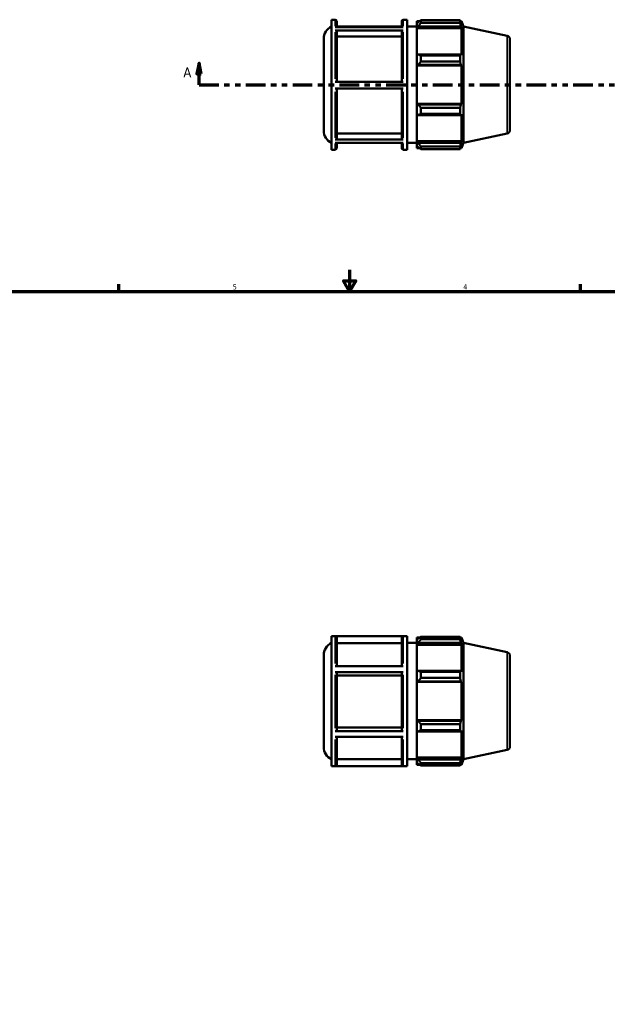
# Model space of a CAD drawing. Header units: inches. Extents: x 0.1 to 42.8, y -9.8 to 31.5.
# Tile 4 of 6: x 10.9 to 21.7, y 7.9 to 26. Entities that reach past the tile are written whole.
import ezdxf

# ---------------------------------------------------------------- set-up
doc = ezdxf.new("R2010")
doc.units = ezdxf.units.IN
doc.header["$MEASUREMENT"] = 0
doc.linetypes.add('DOUBLE_DASH_CHAIN', pattern=[1.2403, 0.6614, -0.0827, 0.1654, -0.0827, 0.1654, -0.0827])
for name, color, linetype, lineweight in [('Border (ANSI)', 7, 'Continuous', 70), ('Section Line (ANSI)', 7, 'DOUBLE_DASH_CHAIN', 70), ('Visible (ANSI)', 7, 'Continuous', 50), ('Visible Narrow (ANSI)', 7, 'Continuous', 35)]:
    doc.layers.add(name, color=color, linetype=linetype, lineweight=lineweight)
doc.styles.add('Label Text (ANSI)', font='tahoma.ttf')
doc.styles.add('Note Text (ANSI)', font='tahoma.ttf')

# ---------------------------------------------------------------- blocks, each defined once
blk = doc.blocks.new('Borders Default Border')
at = {"layer": 'Border (ANSI)'}
for p, q in [((12.75, 21), (12.75, 21.134)), ((21.25, 21), (21.25, 21.134))]:
    blk.add_line(p, q, dxfattribs=at)
at = {"layer": 'Border (ANSI)', "flags": 128}
for points in [[(17, 21.4), (17, 21), (16.885, 21.2), (17.115, 21.2), (17, 21)], [(0.5, 1), (0.5, 21), (33.5, 21), (33.5, 1), (0.5, 1)]]:
    blk.add_lwpolyline(points, dxfattribs=at)
at = {"layer": 'Border (ANSI)', "color": 5, "true_color": 0x0000ff, "char_height": 0.0945, "attachment_point": 7, "style": 'Note Text (ANSI)'}
for s, insert in [('5', (14.847, 21.038)), ('4', (19.092, 21.04))]:
    blk.add_mtext(s, dxfattribs=dict(at, insert=insert))
blk = doc.blocks.new('2dTransSection0')
at = {"layer": 'Section Line (ANSI)', "linetype": 'Continuous'}
for p, q in [((14.228, 25.204), (14.188, 25.007)), ((14.228, 25.007), (14.228, 25.204)), ((14.267, 25.007), (14.228, 25.204)), ((29.494, 25.204), (29.455, 25.007)), ((29.494, 25.007), (29.494, 25.204)), ((29.534, 25.007), (29.494, 25.204)), ((14.188, 25.007), (14.267, 25.007)), ((14.228, 24.81), (14.228, 25.007)), ((29.455, 25.007), (29.534, 25.007)), ((29.494, 24.81), (29.494, 25.007)), ((14.228, 24.81), (14.587, 24.81)), ((29.136, 24.81), (29.494, 24.81))]:
    blk.add_line(p, q, dxfattribs=at)
at = {"layer": 'Section Line (ANSI)', "linetype": 'DOUBLE_DASH_CHAIN', "ltscale": 0.546338}
blk.add_line((14.228, 24.81), (29.494, 24.81), dxfattribs=at)
at = {"layer": 'Section Line (ANSI)', "linetype": 'Continuous', "flags": 128}
for points in [[(14.267, 25.007), (14.228, 25.204), (14.188, 25.007), (14.267, 25.007)], [(29.534, 25.007), (29.494, 25.204), (29.455, 25.007), (29.534, 25.007)]]:
    blk.add_lwpolyline(points, dxfattribs=at)
at = {"layer": 'Section Line (ANSI)'}
for points in [[(14.267, 25.007), (14.228, 25.204), (14.188, 25.007), (14.267, 25.007)], [(29.534, 25.007), (29.494, 25.204), (29.455, 25.007), (29.534, 25.007)]]:
    blk.add_solid(points, dxfattribs=at)
at = {"layer": 'Section Line (ANSI)', "char_height": 0.18, "attachment_point": 7, "style": 'Label Text (ANSI)'}
for insert in [(13.938, 24.948), (29.631, 24.948)]:
    blk.add_mtext('A', dxfattribs=dict(at, insert=insert))

msp = doc.modelspace()

# ---------------------------------------------------------------- linework, layer by layer
at = {"layer": 'Visible (ANSI)'}
for p, q in [((16.6639, 23.6131), (16.6639, 26.0071)), ((16.6639, 26.0071), (16.7356, 26.0071)), ((16.7619, 25.9808), (16.7619, 25.8723)), ((17.9624, 25.8723), (17.9624, 25.9808)), ((17.9886, 26.0071), (18.0604, 26.0071)), ((18.0604, 23.6131), (18.0604, 26.0071)), ((18.2369, 25.9819), (18.2369, 25.9396)), ((18.2369, 25.9819), (18.2905, 25.9819)), ((18.2621, 25.9637), (18.2369, 25.9396)), ((18.2369, 25.8606), (18.2369, 25.9396)), ((18.3125, 25.9956), (18.3125, 25.9501)), ((18.3125, 25.9956), (19.0329, 25.9956)), ((19.0329, 25.9501), (18.3125, 25.9501)), ((19.0329, 25.9501), (19.0329, 25.9956)), ((19.0401, 25.9819), (19.0616, 25.9819)), ((19.0616, 25.9276), (19.0493, 25.9637)), ((19.0944, 25.8811), (19.0616, 25.9819)), ((19.0616, 25.9276), (19.0616, 25.9819)), ((16.7356, 25.8723), (17.9886, 25.8723)), ((17.9886, 25.8084), (16.7356, 25.8084)), ((17.9624, 25.8812), (16.7619, 25.8812)), ((16.7619, 25.8811), (17.9624, 25.8811)), ((16.7619, 25.7856), (16.7619, 24.8633)), ((17.9624, 24.8633), (17.9624, 25.7856)), ((18.0604, 25.8811), (18.2369, 25.8811)), ((18.2369, 25.8606), (18.2621, 25.883)), ((18.2369, 25.8495), (18.2369, 25.8606)), ((18.2369, 25.8495), (18.2369, 25.357)), ((18.2369, 25.8495), (19.0616, 25.8495)), ((18.2621, 25.883), (19.0493, 25.883)), ((19.0493, 25.883), (19.0616, 25.8495)), ((19.0616, 25.3511), (19.0616, 25.8495)), ((19.0944, 23.7391), (19.0944, 25.8811)), ((19.8999, 25.7098), (19.0944, 25.8811)), ((16.5219, 23.9658), (16.5219, 25.6543)), ((17.9624, 25.699), (16.7619, 25.699)), ((19.9519, 25.6457), (19.9519, 23.9744)), ((18.2621, 25.3686), (18.2369, 25.357)), ((18.2369, 25.1662), (18.2369, 25.357)), ((19.0493, 25.3686), (18.2621, 25.3686)), ((18.3125, 25.3467), (18.3125, 25.2367)), ((18.3125, 25.3467), (19.0329, 25.3467)), ((19.0329, 25.2367), (18.3125, 25.2367)), ((19.0329, 25.2367), (19.0329, 25.3467)), ((19.0616, 25.3511), (19.0493, 25.3686)), ((18.2369, 25.1662), (18.2621, 25.1738)), ((18.2369, 25.1624), (18.2369, 25.1662)), ((18.2369, 25.1624), (18.2369, 24.4577)), ((18.2369, 25.1624), (19.0616, 25.1624)), ((18.2621, 25.1738), (19.0493, 25.1738)), ((19.0493, 25.1738), (19.0616, 25.1624)), ((19.0616, 24.4577), (19.0616, 25.1624)), ((16.7356, 24.8633), (17.9886, 24.8633)), ((17.9886, 24.7373), (16.7356, 24.7373)), ((16.7619, 24.7373), (16.7619, 23.8238)), ((17.9624, 23.8238), (17.9624, 24.7373)), ((18.2369, 24.4539), (18.2369, 24.4577)), ((18.2369, 24.4577), (19.0616, 24.4577)), ((18.2369, 24.2632), (18.2369, 24.4539)), ((18.2621, 24.4463), (18.2369, 24.4539)), ((19.0493, 24.4463), (18.2621, 24.4463)), ((18.3125, 24.3834), (18.3125, 24.2734)), ((18.3125, 24.3834), (19.0329, 24.3834)), ((19.0329, 24.2734), (19.0329, 24.3834)), ((19.0616, 24.4577), (19.0493, 24.4463)), ((18.2369, 24.2632), (18.2369, 23.7707)), ((18.2369, 24.2632), (18.2621, 24.2515)), ((18.2621, 24.2515), (19.0493, 24.2515)), ((19.0329, 24.2734), (18.3125, 24.2734)), ((19.0493, 24.2515), (19.0616, 24.269)), ((19.0616, 23.7707), (19.0616, 24.269)), ((16.7356, 23.8011), (17.9886, 23.8011)), ((16.7619, 23.9103), (17.9624, 23.9103)), ((18.2369, 23.7595), (18.2369, 23.7707)), ((18.2369, 23.7707), (19.0616, 23.7707)), ((18.2369, 23.6805), (18.2369, 23.7595)), ((18.2621, 23.7371), (18.2369, 23.7595)), ((19.0616, 23.7707), (19.0493, 23.7371)), ((19.8999, 23.9103), (19.0944, 23.7391)), ((16.6639, 23.6131), (16.7356, 23.6131)), ((17.9886, 23.739), (16.7356, 23.739)), ((16.7619, 23.739), (16.7619, 23.6393)), ((17.9624, 23.6393), (17.9624, 23.739)), ((17.9886, 23.6131), (18.0604, 23.6131)), ((18.0604, 23.7391), (18.2369, 23.7391)), ((18.2369, 23.6805), (18.2369, 23.6383)), ((18.2369, 23.6805), (18.2621, 23.6564)), ((18.2369, 23.6383), (18.2905, 23.6383)), ((19.0493, 23.7371), (18.2621, 23.7371)), ((18.3125, 23.67), (18.3125, 23.6245)), ((18.3125, 23.67), (19.0329, 23.67)), ((19.0329, 23.6245), (18.3125, 23.6245)), ((19.0329, 23.6245), (19.0329, 23.67)), ((19.0401, 23.6383), (19.0616, 23.6383)), ((19.0493, 23.6564), (19.0616, 23.6925)), ((19.0944, 23.7391), (19.0616, 23.6383)), ((19.0616, 23.6383), (19.0616, 23.6925)), ((16.6639, 12.2607), (16.6639, 14.6547)), ((16.6639, 14.6547), (18.0604, 14.6547)), ((17.9886, 14.6525), (16.7356, 14.6525)), ((16.7619, 14.6262), (16.7619, 14.1017)), ((17.9624, 14.5262), (16.7619, 14.5262)), ((17.9624, 14.1017), (17.9624, 14.6262)), ((18.0604, 12.2607), (18.0604, 14.6547)), ((18.0604, 14.5287), (18.2369, 14.5287)), ((18.2369, 14.6295), (18.2369, 14.5873)), ((18.2369, 14.6295), (18.2905, 14.6295)), ((18.2621, 14.6113), (18.2369, 14.5873)), ((18.2369, 14.5083), (18.2369, 14.5873)), ((18.2369, 14.5083), (18.2621, 14.5307)), ((18.2369, 14.4971), (18.2369, 14.5083)), ((18.2621, 14.5307), (19.0493, 14.5307)), ((18.3125, 14.6433), (18.3125, 14.5977)), ((18.3125, 14.6433), (19.0329, 14.6433)), ((19.0329, 14.5977), (18.3125, 14.5977)), ((19.0329, 14.5977), (19.0329, 14.6433)), ((19.0401, 14.6295), (19.0616, 14.6295)), ((19.0616, 14.5753), (19.0493, 14.6113)), ((19.0493, 14.5307), (19.0616, 14.4971)), ((19.0944, 14.5287), (19.0616, 14.6295)), ((19.0616, 14.5753), (19.0616, 14.6295)), ((19.0944, 12.3867), (19.0944, 14.5287)), ((19.8999, 14.3575), (19.0944, 14.5287)), ((18.2369, 14.4971), (18.2369, 14.0046)), ((18.2369, 14.4971), (19.0616, 14.4971)), ((19.0616, 13.9988), (19.0616, 14.4971)), ((16.5219, 12.6134), (16.5219, 14.302)), ((19.9519, 14.2934), (19.9519, 12.6221)), ((16.7356, 14.1017), (17.9886, 14.1017)), ((17.9886, 13.9921), (16.7356, 13.9921)), ((16.7619, 13.979), (16.7619, 12.919)), ((17.9624, 12.919), (17.9624, 13.979)), ((18.2621, 14.0163), (18.2369, 14.0046)), ((18.2369, 13.8139), (18.2369, 14.0046)), ((19.0493, 14.0163), (18.2621, 14.0163)), ((18.3125, 13.9944), (18.3125, 13.8844)), ((18.3125, 13.9944), (19.0329, 13.9944)), ((19.0329, 13.8844), (19.0329, 13.9944)), ((19.0616, 13.9988), (19.0493, 14.0163)), ((17.9624, 13.929), (16.7619, 13.929)), ((18.2369, 13.8139), (18.2621, 13.8215)), ((18.2369, 13.8101), (18.2369, 13.8139)), ((18.2369, 13.8101), (18.2369, 13.1054)), ((18.2369, 13.8101), (19.0616, 13.8101)), ((18.2621, 13.8215), (19.0493, 13.8215)), ((19.0329, 13.8844), (18.3125, 13.8844)), ((19.0493, 13.8215), (19.0616, 13.8101)), ((19.0616, 13.1054), (19.0616, 13.8101)), ((18.2369, 13.1016), (18.2369, 13.1054)), ((18.2369, 13.1054), (19.0616, 13.1054)), ((18.2621, 13.094), (18.2369, 13.1016)), ((18.2369, 12.9108), (18.2369, 13.1016)), ((19.0493, 13.094), (18.2621, 13.094)), ((19.0616, 13.1054), (19.0493, 13.094)), ((16.7356, 12.9059), (17.9886, 12.9059)), ((16.7619, 12.969), (17.9624, 12.969)), ((18.2369, 12.9108), (18.2621, 12.8992)), ((18.2369, 12.9108), (18.2369, 12.4183)), ((18.2621, 12.8992), (19.0493, 12.8992)), ((18.3125, 13.0311), (18.3125, 12.9211)), ((18.3125, 13.0311), (19.0329, 13.0311)), ((19.0329, 12.9211), (18.3125, 12.9211)), ((19.0329, 12.9211), (19.0329, 13.0311)), ((19.0493, 12.8992), (19.0616, 12.9166)), ((19.0616, 12.4183), (19.0616, 12.9166)), ((17.9886, 12.7973), (16.7356, 12.7973)), ((16.7619, 12.7973), (16.7619, 12.2882)), ((17.9624, 12.2882), (17.9624, 12.7973)), ((19.8999, 12.558), (19.0944, 12.3867)), ((16.7619, 12.388), (17.9624, 12.388)), ((18.0604, 12.3867), (18.2369, 12.3867)), ((18.2369, 12.4071), (18.2369, 12.4183)), ((18.2369, 12.4183), (19.0616, 12.4183)), ((18.2369, 12.3281), (18.2369, 12.4071)), ((18.2621, 12.3848), (18.2369, 12.4071)), ((19.0493, 12.3848), (18.2621, 12.3848)), ((19.0616, 12.4183), (19.0493, 12.3848)), ((19.0493, 12.3041), (19.0616, 12.3402)), ((19.0944, 12.3867), (19.0616, 12.2859)), ((19.0616, 12.2859), (19.0616, 12.3402)), ((16.6639, 12.2607), (18.0604, 12.2607)), ((16.7356, 12.2619), (17.9886, 12.2619)), ((18.2369, 12.3281), (18.2621, 12.3041)), ((18.2369, 12.3281), (18.2369, 12.2859)), ((18.2369, 12.2859), (18.2905, 12.2859)), ((18.3125, 12.3177), (18.3125, 12.2722)), ((18.3125, 12.3177), (19.0329, 12.3177)), ((19.0329, 12.2722), (18.3125, 12.2722)), ((19.0329, 12.2722), (19.0329, 12.3177)), ((19.0401, 12.2859), (19.0616, 12.2859))]:
    msp.add_line(p, q, dxfattribs=at)
for centre, radius, start, end in [((16.7356, 25.9808), 0.0262, 0, 90), ((17.9886, 25.9808), 0.0262, 90, 180), ((16.7739, 25.6543), 0.252, 115.88129, 180), ((19.8863, 25.6457), 0.0656, 0, 78), ((16.7739, 23.9658), 0.252, 180, 244.11871), ((19.8863, 23.9744), 0.0656, 282, 0), ((16.7356, 23.6393), 0.0262, 270, 0), ((17.9886, 23.6393), 0.0262, 180, 270), ((16.7739, 14.302), 0.252, 115.88129, 180), ((19.8863, 14.2934), 0.0656, 0, 78), ((16.7739, 12.6134), 0.252, 180, 244.11871), ((19.8863, 12.6221), 0.0656, 282, 0)]:
    msp.add_arc(centre, radius, start, end, dxfattribs=at)
for points, weights in [([(18.3125, 25.9956), (18.2862, 25.9793), (18.2621, 25.9637)], [1.01217106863, 1.00880968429, 1.00463867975]), ([(18.2621, 25.883), (18.2862, 25.9158), (18.3125, 25.9501)], [1.00463867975, 1.00880968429, 1.01217106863]), ([(19.0329, 25.9956), (19.0415, 25.9793), (19.0493, 25.9637)], [1, 1.00175106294, 1.00268600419]), ([(19.0493, 25.883), (19.0415, 25.9158), (19.0329, 25.9501)], [1.00268600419, 1.00175106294, 1]), ([(18.3125, 25.3467), (18.2862, 25.3579), (18.2621, 25.3686)], [1.01217106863, 1.00880968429, 1.00463867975]), ([(18.2621, 25.1738), (18.2862, 25.2046), (18.3125, 25.2367)], [1.00463867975, 1.00880968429, 1.01217106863]), ([(19.0329, 25.3467), (19.0415, 25.3579), (19.0493, 25.3686)], [1, 1.00175106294, 1.00268600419]), ([(19.0493, 25.1738), (19.0415, 25.2046), (19.0329, 25.2367)], [1.00268600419, 1.00175106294, 1]), ([(18.3125, 24.3834), (18.2862, 24.4155), (18.2621, 24.4463)], [1.01217106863, 1.00880968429, 1.00463867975]), ([(19.0329, 24.3834), (19.0415, 24.4155), (19.0493, 24.4463)], [1, 1.00175106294, 1.00268600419]), ([(18.2621, 24.2515), (18.2862, 24.2622), (18.3125, 24.2734)], [1.00463867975, 1.00880968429, 1.01217106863]), ([(19.0493, 24.2515), (19.0415, 24.2622), (19.0329, 24.2734)], [1.00268600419, 1.00175106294, 1]), ([(18.3125, 23.67), (18.2862, 23.7043), (18.2621, 23.7371)], [1.01217106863, 1.00880968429, 1.00463867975]), ([(18.2621, 23.6564), (18.2862, 23.6408), (18.3125, 23.6245)], [1.00463867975, 1.00880968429, 1.01217106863]), ([(19.0329, 23.67), (19.0415, 23.7043), (19.0493, 23.7371)], [1, 1.00175106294, 1.00268600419]), ([(19.0493, 23.6564), (19.0415, 23.6408), (19.0329, 23.6245)], [1.00268600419, 1.00175106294, 1]), ([(18.3125, 14.6433), (18.2862, 14.627), (18.2621, 14.6113)], [1.01217106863, 1.00880968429, 1.00463867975]), ([(18.2621, 14.5307), (18.2862, 14.5635), (18.3125, 14.5977)], [1.00463867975, 1.00880968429, 1.01217106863]), ([(19.0329, 14.6433), (19.0415, 14.627), (19.0493, 14.6113)], [1, 1.00175106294, 1.00268600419]), ([(19.0493, 14.5307), (19.0415, 14.5635), (19.0329, 14.5977)], [1.00268600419, 1.00175106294, 1]), ([(18.3125, 13.9944), (18.2862, 14.0055), (18.2621, 14.0163)], [1.01217106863, 1.00880968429, 1.00463867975]), ([(19.0329, 13.9944), (19.0415, 14.0055), (19.0493, 14.0163)], [1, 1.00175106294, 1.00268600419]), ([(18.2621, 13.8215), (18.2862, 13.8523), (18.3125, 13.8844)], [1.00463867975, 1.00880968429, 1.01217106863]), ([(19.0493, 13.8215), (19.0415, 13.8523), (19.0329, 13.8844)], [1.00268600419, 1.00175106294, 1]), ([(18.3125, 13.0311), (18.2862, 13.0632), (18.2621, 13.094)], [1.01217106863, 1.00880968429, 1.00463867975]), ([(19.0329, 13.0311), (19.0415, 13.0632), (19.0493, 13.094)], [1, 1.00175106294, 1.00268600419]), ([(18.2621, 12.8992), (18.2862, 12.9099), (18.3125, 12.9211)], [1.00463867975, 1.00880968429, 1.01217106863]), ([(19.0493, 12.8992), (19.0415, 12.9099), (19.0329, 12.9211)], [1.00268600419, 1.00175106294, 1]), ([(18.3125, 12.3177), (18.2862, 12.3519), (18.2621, 12.3848)], [1.01217106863, 1.00880968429, 1.00463867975]), ([(19.0329, 12.3177), (19.0415, 12.3519), (19.0493, 12.3848)], [1, 1.00175106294, 1.00268600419]), ([(18.2621, 12.3041), (18.2862, 12.2885), (18.3125, 12.2722)], [1.00463867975, 1.00880968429, 1.01217106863]), ([(19.0493, 12.3041), (19.0415, 12.2885), (19.0329, 12.2722)], [1.00268600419, 1.00175106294, 1])]:
    msp.add_rational_spline(points, weights, degree=2, dxfattribs=at)
for points, knots in [([(16.7356, 25.8084), (16.7389, 25.8084), (16.7427, 25.8077), (16.7486, 25.8056), (16.7519, 25.8037), (16.7565, 25.7997), (16.7586, 25.7969), (16.7611, 25.7918), (16.7619, 25.7884), (16.7619, 25.7856)], [0, 0, 0, 0, 0.024643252, 0.024643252, 0.04930983, 0.04930983, 0.074005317, 0.074005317, 0.098725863, 0.098725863, 0.098725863, 0.098725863]), ([(17.9624, 25.7856), (17.9624, 25.7884), (17.9631, 25.7918), (17.9656, 25.7969), (17.9677, 25.7997), (17.9723, 25.8037), (17.9756, 25.8056), (17.9815, 25.8077), (17.9853, 25.8084), (17.9886, 25.8084)], [0.296184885, 0.296184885, 0.296184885, 0.296184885, 0.320905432, 0.320905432, 0.345600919, 0.345600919, 0.370267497, 0.370267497, 0.394910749, 0.394910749, 0.394910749, 0.394910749]), ([(16.7619, 23.8238), (16.7619, 23.821), (16.7611, 23.8177), (16.7586, 23.8125), (16.7565, 23.8097), (16.7519, 23.8057), (16.7487, 23.8039), (16.7427, 23.8017), (16.7389, 23.8011), (16.7356, 23.8011)], [0.296050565, 0.296050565, 0.296050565, 0.296050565, 0.32074201, 0.32074201, 0.345420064, 0.345420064, 0.370082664, 0.370082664, 0.394732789, 0.394732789, 0.394732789, 0.394732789]), ([(17.9886, 23.8011), (17.9853, 23.8011), (17.9815, 23.8017), (17.9756, 23.8039), (17.9723, 23.8057), (17.9677, 23.8097), (17.9656, 23.8125), (17.9631, 23.8177), (17.9624, 23.821), (17.9624, 23.8238)], [0, 0, 0, 0, 0.024650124, 0.024650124, 0.049312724, 0.049312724, 0.073990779, 0.073990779, 0.098682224, 0.098682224, 0.098682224, 0.098682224]), ([(16.7356, 14.6525), (16.7389, 14.6525), (16.7427, 14.6518), (16.7486, 14.6493), (16.7519, 14.6471), (16.7565, 14.6425), (16.7586, 14.6393), (16.7611, 14.6333), (16.7619, 14.6295), (16.7619, 14.6262)], [0, 0, 0, 0, 0.024643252, 0.024643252, 0.04930983, 0.04930983, 0.074005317, 0.074005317, 0.098725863, 0.098725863, 0.098725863, 0.098725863]), ([(17.9624, 14.6262), (17.9624, 14.6295), (17.9631, 14.6333), (17.9656, 14.6393), (17.9677, 14.6425), (17.9723, 14.6471), (17.9756, 14.6493), (17.9815, 14.6518), (17.9853, 14.6525), (17.9886, 14.6525)], [0.296184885, 0.296184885, 0.296184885, 0.296184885, 0.320905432, 0.320905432, 0.345600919, 0.345600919, 0.370267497, 0.370267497, 0.394910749, 0.394910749, 0.394910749, 0.394910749]), ([(16.7356, 13.9921), (16.7389, 13.9921), (16.7427, 13.9917), (16.7486, 13.9905), (16.7519, 13.9894), (16.7565, 13.9871), (16.7586, 13.9855), (16.7611, 13.9825), (16.7619, 13.9806), (16.7619, 13.979)], [0, 0, 0, 0, 0.024643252, 0.024643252, 0.04930983, 0.04930983, 0.074005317, 0.074005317, 0.098725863, 0.098725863, 0.098725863, 0.098725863]), ([(17.9624, 13.979), (17.9624, 13.9806), (17.9631, 13.9825), (17.9656, 13.9855), (17.9677, 13.9871), (17.9723, 13.9894), (17.9756, 13.9905), (17.9815, 13.9917), (17.9853, 13.9921), (17.9886, 13.9921)], [0.296184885, 0.296184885, 0.296184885, 0.296184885, 0.320905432, 0.320905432, 0.345600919, 0.345600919, 0.370267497, 0.370267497, 0.394910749, 0.394910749, 0.394910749, 0.394910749]), ([(16.7619, 12.919), (16.7619, 12.9174), (16.7611, 12.9155), (16.7586, 12.9125), (16.7565, 12.9109), (16.7519, 12.9086), (16.7487, 12.9075), (16.7427, 12.9063), (16.7389, 12.9059), (16.7356, 12.9059)], [0.296050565, 0.296050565, 0.296050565, 0.296050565, 0.32074201, 0.32074201, 0.345420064, 0.345420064, 0.370082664, 0.370082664, 0.394732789, 0.394732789, 0.394732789, 0.394732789]), ([(17.9886, 12.9059), (17.9853, 12.9059), (17.9815, 12.9063), (17.9756, 12.9075), (17.9723, 12.9086), (17.9677, 12.9109), (17.9656, 12.9125), (17.9631, 12.9155), (17.9624, 12.9174), (17.9624, 12.919)], [0, 0, 0, 0, 0.024650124, 0.024650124, 0.049312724, 0.049312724, 0.073990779, 0.073990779, 0.098682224, 0.098682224, 0.098682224, 0.098682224]), ([(16.7619, 12.2882), (16.7619, 12.2849), (16.7611, 12.2811), (16.7586, 12.2751), (16.7565, 12.2719), (16.7519, 12.2673), (16.7487, 12.2651), (16.7427, 12.2627), (16.7389, 12.2619), (16.7356, 12.2619)], [0.296050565, 0.296050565, 0.296050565, 0.296050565, 0.32074201, 0.32074201, 0.345420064, 0.345420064, 0.370082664, 0.370082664, 0.394732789, 0.394732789, 0.394732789, 0.394732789]), ([(17.9886, 12.2619), (17.9853, 12.2619), (17.9815, 12.2627), (17.9756, 12.2651), (17.9723, 12.2673), (17.9677, 12.2719), (17.9656, 12.2751), (17.9631, 12.2811), (17.9624, 12.2849), (17.9624, 12.2882)], [0, 0, 0, 0, 0.024650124, 0.024650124, 0.049312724, 0.049312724, 0.073990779, 0.073990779, 0.098682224, 0.098682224, 0.098682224, 0.098682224])]:
    msp.add_open_spline(points, degree=3, knots=knots, dxfattribs=at)
at = {"layer": 'Visible Narrow (ANSI)'}
for p, q in [((16.7356, 25.8852), (16.7356, 26.0067)), ((17.9886, 26.0067), (17.9886, 25.8852)), ((16.7356, 24.9195), (16.7356, 25.7762)), ((17.9886, 25.7762), (17.9886, 24.9195)), ((19.8999, 23.9214), (19.8999, 25.6987)), ((16.7356, 23.8325), (16.7356, 24.6811)), ((17.9886, 24.6811), (17.9886, 23.8325)), ((16.7356, 23.6134), (16.7356, 23.7269)), ((17.9886, 23.7269), (17.9886, 23.6134)), ((16.7356, 14.1485), (16.7356, 14.6478)), ((17.9886, 14.6478), (17.9886, 14.1485)), ((19.8999, 12.569), (19.8999, 14.3464)), ((16.7356, 12.9565), (16.7356, 13.9411)), ((17.9886, 13.9411), (17.9886, 12.9565)), ((16.7356, 12.2657), (16.7356, 12.751)), ((17.9886, 12.751), (17.9886, 12.2657))]:
    msp.add_line(p, q, dxfattribs=at)

# ---------------------------------------------------------------- block references
msp.add_blockref('Borders Default Border', (0, 0))
at = {"layer": 'Section Line (ANSI)'}
msp.add_blockref('2dTransSection0', (0, 0), dxfattribs=at)

doc.saveas('drawing.dxf')
